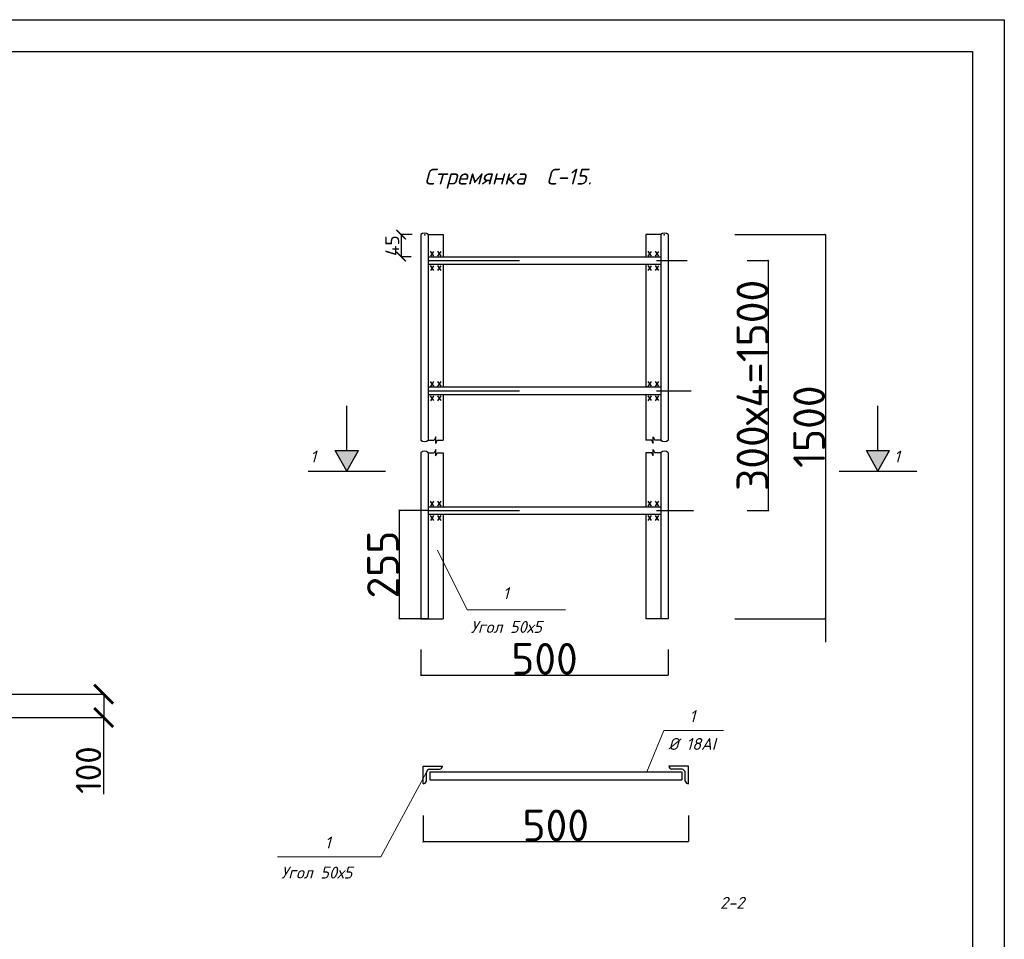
# Model space of a CAD drawing. Header units: inches. Extents: x -416310 to 1286511, y -34262 to 944600.
# Tile 71 of 84: x 807703 to 823229, y 56860 to 71358. Entities that reach past the tile are written whole.
import ezdxf

# ---------------------------------------------------------------- set-up
doc = ezdxf.new("R2010")
doc.units = ezdxf.units.IN
doc.header["$MEASUREMENT"] = 0
doc.linetypes.add('ACAD_ISO03W100', pattern=[30, 12, -18])
doc.linetypes.add('CONTI', pattern=[0])
doc.layers.get('Defpoints').update_dxf_attribs({"color": 4, "lineweight": 30})
doc.layers.add('(002) Рамка', color=7, linetype='Continuous')
doc.layers.add('PDF3_Text', color=7, linetype='Continuous')
doc.styles.add('GOST', font='isocpeur.ttf')
doc.styles.add('PDF ISOCPEUR Italic', font='isocpeui.ttf')
doc.styles.get("Standard").update_dxf_attribs({"font": 'arial.ttf'})
doc.dimstyles.new('100', dxfattribs={"dimtxt": 220, "dimasz": 150, "dimexe": 1.25, "dimexo": 30, "dimgap": 30, "dimtad": 1, "dimtxsty": 'GOST', "dimblk": 'ARCHTICK', "dimcen": 30, "dimadec": 0, "dimazin": 0, "dimtfac": 1, "dimtmove": 1, "dimatfit": 3, "dimldrblk": 'ARCHTICK', "dimfxl": 0, "dimarcsym": 0})
doc.dimstyles.new('20', dxfattribs={"dimscale": 0.2, "dimtxt": 250, "dimasz": 150, "dimexe": 1.25, "dimexo": 30, "dimgap": 30, "dimtad": 1, "dimtxsty": 'GOST', "dimblk": 'ARCHTICK', "dimcen": 30, "dimadec": 0, "dimazin": 0, "dimtfac": 1, "dimtmove": 1, "dimatfit": 3, "dimldrblk": 'ARCHTICK', "dimfxl": 0, "dimarcsym": 0})
doc.dimstyles.new('200', dxfattribs={"dimscale": 2, "dimtxt": 200, "dimasz": 150, "dimexe": 1.25, "dimexo": 50, "dimgap": 20, "dimtad": 1, "dimdec": 0, "dimtxsty": 'GOST', "dimblk": 'ARCHTICK', "dimcen": 2.5, "dimazin": 0, "dimtfac": 1, "dimtdec": 0, "dimtmove": 1, "dimatfit": 3, "dimldrblk": 'ARCHTICK', "dimfxl": 0, "dimarcsym": 0})
doc.dimstyles.new('STANDARD$0', dxfattribs={"dimtxt": 0.15, "dimasz": 0.15, "dimexe": 0.15, "dimexo": 0.15, "dimgap": 0.05, "dimtad": 1, "dimdec": 3, "dimzin": 1, "dimdsep": 46, "dimtxsty": 'Standard', "dimblk1": 'OBLIQUE', "dimblk2": 'OBLIQUE', "dimsah": 1, "dimcen": 2.5, "dimadec": 0, "dimazin": 0, "dimtfac": 1, "dimtdec": 3, "dimtmove": 0, "dimatfit": 3, "dimldrblk": 'OBLIQUE', "dimfxl": 0, "dimtolj": 1, "dimtzin": 1, "dimarcsym": 0})

# ---------------------------------------------------------------- blocks, each defined once
blk = doc.blocks.new('_ArchTick')
at = {"color": 0, "linetype": 'ByBlock', "const_width": 0.15}
blk.add_lwpolyline([(-0.5, -0.5), (0.5, 0.5)], dxfattribs=at)
blk = doc.blocks.new('*D175')
at = {"color": 0, "lineweight": -2, "ltscale": 150, "transparency": 16777216}
for p, q in [((802526, 60724), (809030, 60724)), ((809028, 60724), (809028, 60355)), ((802526, 60355), (809030, 60355)), ((809028, 59148), (809028, 60355))]:
    blk.add_line(p, q, dxfattribs=at)
at = {"layer": 'Defpoints', "color": 0, "ltscale": 150, "transparency": 16777216}
for p in [(802426, 60724), (802426, 60355), (809028, 60355)]:
    blk.add_point(p, dxfattribs=at)
at = {"color": 0, "lineweight": -2, "ltscale": 150, "transparency": 16777216, "xscale": 300, "yscale": 300, "zscale": 300}
for p, rotation in [((809028, 60724), 90), ((809028, 60355), 270)]:
    blk.add_blockref('_ArchTick', p, dxfattribs=dict(at, rotation=rotation))
at = {"color": 0, "lineweight": 25, "ltscale": 150, "transparency": 16777216, "insert": (808788, 59528), "char_height": 400, "attachment_point": 5, "rotation": 90, "style": 'GOST'}
blk.add_mtext('100', dxfattribs=at)
blk = doc.blocks.new('*D188')
at = {"color": 0, "lineweight": -2, "ltscale": 150, "transparency": 16777216}
for p, q in [((813892, 67970), (813716, 67970)), ((813717, 67970), (813717, 67621)), ((813875, 67621), (813716, 67621))]:
    blk.add_line(p, q, dxfattribs=at)
at = {"layer": 'Defpoints', "color": 0, "ltscale": 150, "transparency": 16777216}
for p in [(813922, 67970), (813717, 67621), (813905, 67621)]:
    blk.add_point(p, dxfattribs=at)
at = {"color": 0, "lineweight": -2, "ltscale": 150, "transparency": 16777216, "xscale": 150, "yscale": 150, "zscale": 150}
for p, rotation in [((813717, 67970), 90), ((813717, 67621), 270)]:
    blk.add_blockref('_ArchTick', p, dxfattribs=dict(at, rotation=rotation))
at = {"color": 0, "lineweight": 25, "ltscale": 150, "transparency": 16777216, "insert": (813577, 67795), "char_height": 220, "attachment_point": 5, "rotation": 90, "style": 'GOST'}
blk.add_mtext('45', dxfattribs=at)
blk = doc.blocks.new('*D219')
at = {"color": 0, "lineweight": -2, "ltscale": 150, "transparency": 16777216}
for p, q in [((814140, 63621), (813688, 63621)), ((813688, 63621), (813688, 61914)), ((814140, 61914), (813688, 61914))]:
    blk.add_line(p, q, dxfattribs=at)
at = {"layer": 'Defpoints', "color": 0, "ltscale": 150, "transparency": 16777216}
for p in [(814146, 63621), (813688, 61914), (814146, 61914)]:
    blk.add_point(p, dxfattribs=at)
at = {"color": 0, "lineweight": -2, "ltscale": 150, "transparency": 16777216, "xscale": 30, "yscale": 30, "zscale": 30}
for p, rotation in [((813688, 63621), 90), ((813688, 61914), 270)]:
    blk.add_blockref('_ArchTick', p, dxfattribs=dict(at, rotation=rotation))
at = {"color": 0, "lineweight": 25, "ltscale": 150, "transparency": 16777216, "insert": (813432, 62768), "char_height": 50, "attachment_point": 5, "rotation": 90, "style": 'GOST'}
blk.add_mtext('{\\H10x;255}', dxfattribs=at)
blk = doc.blocks.new('*D189')
at = {"color": 0, "lineweight": -2, "ltscale": 150, "transparency": 16777216}
for p, q in [((814028, 61428), (814028, 61024)), ((817929, 61428), (817929, 61024)), ((814028, 61025), (817929, 61025))]:
    blk.add_line(p, q, dxfattribs=at)
at = {"layer": 'Defpoints', "color": 0, "ltscale": 150, "transparency": 16777216}
for p in [(814028, 61434), (817929, 61434), (817929, 61025)]:
    blk.add_point(p, dxfattribs=at)
at = {"color": 0, "lineweight": -2, "ltscale": 150, "transparency": 16777216, "xscale": 30, "yscale": 30, "zscale": 30, "rotation": 180}
blk.add_blockref('_ArchTick', (814028, 61025), dxfattribs=at)
at = {"color": 0, "lineweight": -2, "ltscale": 150, "transparency": 16777216, "xscale": 30, "yscale": 30, "zscale": 30}
blk.add_blockref('_ArchTick', (817929, 61025), dxfattribs=at)
at = {"color": 0, "lineweight": 25, "ltscale": 150, "transparency": 16777216, "insert": (815979, 61281), "char_height": 50, "attachment_point": 5, "style": 'GOST'}
blk.add_mtext('{\\H10x;500}', dxfattribs=at)
blk = doc.blocks.new('*D190')
at = {"color": 0, "lineweight": -2, "ltscale": 150, "transparency": 16777216}
for p, q in [((819174, 67562), (819514, 67562)), ((819513, 63621), (819513, 67562)), ((819174, 63621), (819514, 63621))]:
    blk.add_line(p, q, dxfattribs=at)
at = {"layer": 'Defpoints', "color": 0, "ltscale": 150, "transparency": 16777216}
for p in [(819168, 67562), (819513, 67562), (819168, 63621)]:
    blk.add_point(p, dxfattribs=at)
at = {"color": 0, "lineweight": -2, "ltscale": 150, "transparency": 16777216, "xscale": 30, "yscale": 30, "zscale": 30}
for p, rotation in [((819513, 67562), 90), ((819513, 63621), 270)]:
    blk.add_blockref('_ArchTick', p, dxfattribs=dict(at, rotation=rotation))
at = {"color": 0, "lineweight": 25, "ltscale": 150, "transparency": 16777216, "insert": (819257, 65592), "char_height": 50, "attachment_point": 5, "rotation": 90, "style": 'GOST'}
blk.add_mtext('{\\H10x;300х4=1500}', dxfattribs=at)
blk = doc.blocks.new('*D191')
at = {"color": 0, "lineweight": -2, "ltscale": 150, "transparency": 16777216}
for p, q in [((818980, 67970), (820408, 67970)), ((820408, 67970), (820408, 61914)), ((818980, 61914), (820408, 61914))]:
    blk.add_line(p, q, dxfattribs=at)
at = {"layer": 'Defpoints', "color": 0, "ltscale": 150, "transparency": 16777216}
for p in [(818974, 67970), (818974, 61914), (820408, 61914)]:
    blk.add_point(p, dxfattribs=at)
at = {"color": 0, "lineweight": -2, "ltscale": 150, "transparency": 16777216, "xscale": 30, "yscale": 30, "zscale": 30}
for p, rotation in [((820408, 67970), 90), ((820408, 61914), 270)]:
    blk.add_blockref('_ArchTick', p, dxfattribs=dict(at, rotation=rotation))
at = {"color": 0, "lineweight": 25, "ltscale": 150, "transparency": 16777216, "insert": (820152, 64942), "char_height": 50, "attachment_point": 5, "rotation": 90, "style": 'GOST'}
blk.add_mtext('{\\H10x;1500}', dxfattribs=at)
blk = doc.blocks.new('_Oblique')
at = {"color": 0, "linetype": 'ByBlock', "lineweight": -2}
blk.add_line((-0.5, -0.5), (0.5, 0.5), dxfattribs=at)
blk = doc.blocks.new('*D192')
at = {"color": 0, "lineweight": -2, "ltscale": 150, "transparency": 16777216}
for p, q in [((818997, 61914), (820410, 61914)), ((818997, 61913), (820410, 61913)), ((820410, 61914), (820410, 61913)), ((820410, 61913), (820410, 61545))]:
    blk.add_line(p, q, dxfattribs=at)
at = {"layer": 'Defpoints', "color": 0, "ltscale": 150, "transparency": 16777216}
for p in [(818997, 61914), (818997, 61913), (820410, 61913)]:
    blk.add_point(p, dxfattribs=at)
at = {"color": 0, "lineweight": -2, "ltscale": 150, "transparency": 16777216, "xscale": 0.15, "yscale": 0.15, "zscale": 0.15}
for p, rotation in [((820410, 61914), 90), ((820410, 61913), 270)]:
    blk.add_blockref('_Oblique', p, dxfattribs=dict(at, rotation=rotation))
at = {"color": 0, "lineweight": 25, "ltscale": 150, "transparency": 16777216, "insert": (820410, 61546), "char_height": 0.15, "attachment_point": 5, "rotation": 90}
blk.add_mtext('\\A1;С-15', dxfattribs=at)
blk = doc.blocks.new('*D193')
at = {"color": 0, "lineweight": -2, "ltscale": 150, "transparency": 16777216}
for p, q in [((814065, 58809), (814065, 58399)), ((818248, 58809), (818248, 58399)), ((814065, 58399), (818248, 58399))]:
    blk.add_line(p, q, dxfattribs=at)
at = {"layer": 'Defpoints', "color": 0, "ltscale": 150, "transparency": 16777216}
for p in [(814065, 58815), (818248, 58815), (818248, 58399)]:
    blk.add_point(p, dxfattribs=at)
at = {"color": 0, "lineweight": -2, "ltscale": 150, "transparency": 16777216, "xscale": 30, "yscale": 30, "zscale": 30, "rotation": 180}
blk.add_blockref('_ArchTick', (814065, 58399), dxfattribs=at)
at = {"color": 0, "lineweight": -2, "ltscale": 150, "transparency": 16777216, "xscale": 30, "yscale": 30, "zscale": 30}
blk.add_blockref('_ArchTick', (818248, 58399), dxfattribs=at)
at = {"color": 0, "lineweight": 25, "ltscale": 150, "transparency": 16777216, "insert": (816156, 58655), "char_height": 50, "attachment_point": 5, "style": 'GOST'}
blk.add_mtext('{\\H10x;500}', dxfattribs=at)
blk = doc.blocks.new('вывфывф')
at = {"lineweight": 25, "ltscale": 150}
for p, q in [((3535641, -1278709), (3535775, -1278908)), ((3535778, -1278717), (3535646, -1278911))]:
    blk.add_line(p, q, dxfattribs=at)
blk = doc.blocks.new('ывывфывфвфыв')
at = {"lineweight": 25}
for p, q in [((3535931, -1278709), (3536065, -1278908)), ((3536068, -1278717), (3535936, -1278911)), ((3535641, -1279285), (3535775, -1279484)), ((3535778, -1279293), (3535646, -1279487)), ((3535931, -1279285), (3536065, -1279484)), ((3536068, -1279293), (3535936, -1279487))]:
    blk.add_line(p, q, dxfattribs=at)
blk.add_blockref('вывфывф', (0, 0), dxfattribs=at)
blk = doc.blocks.new('вфывыф')
at = {"lineweight": 25, "ltscale": 150}
for p, q in [((3535641, -1283524), (3535775, -1283723)), ((3535778, -1283532), (3535646, -1283726)), ((3535931, -1283524), (3536065, -1283723)), ((3536068, -1283532), (3535936, -1283726)), ((3535641, -1284100), (3535775, -1284299)), ((3535778, -1284108), (3535646, -1284302)), ((3535931, -1284100), (3536065, -1284299)), ((3536068, -1284108), (3535936, -1284302))]:
    blk.add_line(p, q, dxfattribs=at)
blk = doc.blocks.new('вфвфв')
at = {"lineweight": 25, "ltscale": 150}
for p, q in [((3526888, -1283524), (3527022, -1283723)), ((3527025, -1283532), (3526893, -1283726)), ((3527178, -1283524), (3527312, -1283723)), ((3527315, -1283532), (3527183, -1283726)), ((3526888, -1284100), (3527022, -1284299)), ((3527025, -1284108), (3526893, -1284302)), ((3527178, -1284100), (3527312, -1284299)), ((3527315, -1284108), (3527183, -1284302))]:
    blk.add_line(p, q, dxfattribs=at)
blk = doc.blocks.new('вфывыфвфывфывфы')
at = {"lineweight": 25, "ltscale": 150}
for p, q in [((3526888, -1278709), (3527022, -1278908)), ((3527025, -1278717), (3526893, -1278911)), ((3527178, -1278709), (3527312, -1278908)), ((3527315, -1278717), (3527183, -1278911)), ((3526888, -1279285), (3527022, -1279484)), ((3527025, -1279293), (3526893, -1279487)), ((3527178, -1279285), (3527312, -1279484)), ((3527315, -1279293), (3527183, -1279487))]:
    blk.add_line(p, q, dxfattribs=at)

msp = doc.modelspace()

# ---------------------------------------------------------------- hatches: boundary and pattern name
at = {"lineweight": 25, "ltscale": 150}
h = msp.add_hatch(color=120, dxfattribs=at)
h.set_gradient(color1=(19, 236, 218), color2=(19, 236, 218), one_color=1, tint=0.5, name='INVCYLINDER')
h.paths.add_polyline_path([(812861.3699, 64241.1973), (813044.2733, 64568.1552), (812861.3699, 64568.1552)])
h.paths.add_polyline_path([(812861.3699, 64568.1552), (812678.4664, 64568.1552), (812861.3699, 64241.1973)])
h = msp.add_hatch(color=120, dxfattribs=at)
h.set_gradient(color1=(19, 236, 218), color2=(19, 236, 218), one_color=1, tint=0.5, name='INVCYLINDER')
h.paths.add_polyline_path([(821236.7722, 64241.1973), (821419.6757, 64568.1552), (821236.7722, 64568.1552)])
h.paths.add_polyline_path([(821236.7722, 64568.1552), (821053.8688, 64568.1552), (821236.7722, 64241.1973)])

# ---------------------------------------------------------------- linework, layer by layer
at = {"layer": '(002) Рамка', "color": 0, "linetype": 'CONTI', "lineweight": 13, "ltscale": 1110}
for p, q in [((814291.7431, 62995.1214), (814759.5274, 62054.4737)), ((814759.5274, 62054.4737), (816312.379, 62054.4737)), ((817592.5026, 59500.6426), (817861.3157, 60153.3676)), ((817861.3157, 60153.3676), (818802.1355, 60153.3676)), ((814115.5126, 59495.9005), (813396.2771, 58159.7834)), ((813396.2771, 58159.7834), (811768.2932, 58159.7834))]:
    msp.add_line(p, q, dxfattribs=at)
at = {"lineweight": 25, "ltscale": 150}
for p, q in [((814028.0027, 67969.9704), (814028.0027, 64729.9343)), ((814145.6027, 67969.9704), (814145.6027, 64729.9343)), ((814145.6027, 67969.9704), (814380.8027, 67969.9704)), ((814380.8027, 67969.9704), (814380.8027, 67620.7091)), ((817576.6247, 67969.9704), (817576.6247, 67620.7091)), ((817811.8247, 67969.9704), (817576.6247, 67969.9704)), ((817811.8247, 67969.9704), (817811.8247, 64729.9343)), ((817929.4247, 67969.9704), (817929.4247, 64729.9343)), ((814177.3135, 67708.5887), (814229.6643, 67630.4424)), ((814230.9221, 67705.2742), (814179.0757, 67629.2486)), ((814290.9807, 67708.5887), (814343.3314, 67630.4424)), ((814344.5893, 67705.2742), (814292.7429, 67629.2486)), ((817608.3355, 67708.5887), (817660.6863, 67630.4424)), ((817661.9441, 67705.2742), (817610.0978, 67629.2486)), ((817722.0027, 67708.5887), (817774.3535, 67630.4424)), ((817775.6113, 67705.2742), (817723.7649, 67629.2486)), ((814145.6027, 67620.7091), (817811.8247, 67620.7091)), ((814145.6027, 67620.7091), (814145.6027, 67503.1091)), ((814145.6027, 67503.1091), (817811.8247, 67503.1091)), ((814177.3135, 67482.9455), (814229.6643, 67404.7992)), ((814230.9221, 67479.631), (814179.0757, 67403.6054)), ((814290.9807, 67482.9455), (814343.3314, 67404.7992)), ((814344.5893, 67479.631), (814292.7429, 67403.6054)), ((814380.8027, 67503.1091), (814380.8027, 65567.7512)), ((817576.6247, 67503.1091), (817576.6247, 65567.7512)), ((817608.3355, 67482.9455), (817660.6863, 67404.7992)), ((817661.9441, 67479.631), (817610.0978, 67403.6054)), ((817722.0027, 67482.9455), (817774.3535, 67404.7992)), ((817775.6113, 67479.631), (817723.7649, 67403.6054)), ((814145.6027, 65567.7512), (817811.8247, 65567.7512)), ((814145.6027, 65450.1512), (817811.8247, 65450.1512)), ((814380.8027, 65450.1512), (814380.8027, 64729.9343)), ((817576.6247, 65450.1512), (817576.6247, 64729.9343)), ((812861.3699, 64568.1552), (812861.3699, 65268.8621)), ((821236.7722, 64568.1552), (821236.7722, 65268.8621)), ((814263.2027, 64781.4132), (814238.3543, 64729.9343)), ((814263.2027, 64678.4553), (814263.2027, 64781.4132)), ((817694.2247, 64678.4553), (817694.2247, 64781.4132)), ((817694.2247, 64781.4132), (817719.0732, 64729.9343)), ((814145.6027, 64729.9343), (814238.3543, 64729.9343)), ((814263.2027, 64678.4553), (814285.1927, 64729.9343)), ((814285.1927, 64729.9343), (814380.8027, 64729.9343)), ((817672.2347, 64729.9343), (817576.6247, 64729.9343)), ((817694.2247, 64678.4553), (817672.2347, 64729.9343)), ((817811.8247, 64729.9343), (817719.0732, 64729.9343)), ((812861.3699, 64241.1973), (812678.4664, 64568.1552)), ((812678.4664, 64568.1552), (813044.2733, 64568.1552)), ((812861.3699, 64241.1973), (813044.2733, 64568.1552)), ((814028.0027, 64531.6157), (814028.0027, 61913.5458)), ((814145.6027, 64531.6157), (814145.6027, 61913.5458)), ((814145.6027, 64531.6157), (814238.3543, 64531.6157)), ((814263.2027, 64583.0946), (814238.3543, 64531.6157)), ((814263.2027, 64480.1368), (814263.2027, 64583.0946)), ((814263.2027, 64480.1368), (814285.1927, 64531.6157)), ((814285.1927, 64531.6157), (814380.8027, 64531.6157)), ((814380.8027, 64531.6157), (814380.8027, 64182.3544)), ((814380.8027, 64531.6157), (814380.8027, 63680.2754)), ((814380.8027, 64531.6157), (814380.8027, 63680.2754)), ((817576.6247, 64531.6157), (817576.6247, 64182.3544)), ((817576.6247, 64531.6157), (817576.6247, 63680.2754)), ((817576.6247, 64531.6157), (817576.6247, 63680.2754)), ((817672.2347, 64531.6157), (817576.6247, 64531.6157)), ((817694.2247, 64480.1368), (817672.2347, 64531.6157)), ((817694.2247, 64480.1368), (817694.2247, 64583.0946)), ((817694.2247, 64583.0946), (817719.0732, 64531.6157)), ((817811.8247, 64531.6157), (817719.0732, 64531.6157)), ((817811.8247, 64531.6157), (817811.8247, 61913.5458)), ((817929.4247, 64531.6157), (817929.4247, 61913.5458)), ((821236.7722, 64241.1973), (821053.8688, 64568.1552)), ((821053.8688, 64568.1552), (821419.6757, 64568.1552)), ((821236.7722, 64241.1973), (821419.6757, 64568.1552)), ((814145.6027, 63680.2754), (817811.8247, 63680.2754)), ((814145.6027, 63562.6754), (817811.8247, 63562.6754)), ((814380.8027, 63562.6754), (814380.8027, 62129.3965)), ((814380.8027, 63562.6754), (814380.8027, 61913.5458)), ((817576.6247, 63562.6754), (817576.6247, 62129.3965)), ((817576.6247, 63562.6754), (817576.6247, 61913.5458)), ((814028.0027, 61913.5458), (814380.8027, 61913.5458)), ((817929.4247, 61913.5458), (817576.6247, 61913.5458)), ((814064.5526, 59308.1545), (814064.5526, 59590.8285)), ((814064.5526, 59590.8285), (814371.7501, 59590.8285)), ((814115.5126, 59350.4575), (814115.5126, 59495.9005)), ((814164.3047, 59539.8685), (814325.4872, 59539.8685)), ((814170.2939, 59500.6426), (818142.0344, 59500.6426)), ((814170.2939, 59500.6426), (814170.2939, 59373.2426)), ((818247.7758, 59590.8285), (817940.5782, 59590.8285)), ((818148.0237, 59539.8685), (817986.8411, 59539.8685)), ((818142.0344, 59500.6426), (818142.0344, 59373.2426)), ((818196.8158, 59350.4575), (818196.8158, 59495.9005)), ((818247.7758, 59308.1545), (818247.7758, 59590.8285)), ((814170.2939, 59373.2426), (818142.0344, 59373.2426))]:
    msp.add_line(p, q, dxfattribs=at)
at = {"linetype": 'ACAD_ISO03W100', "lineweight": 25, "ltscale": 120}
for p, q in [((814145.6027, 67561.9091), (818227.876, 67561.9091)), ((814145.6027, 65508.9512), (818292.7755, 65508.9512)), ((814145.6027, 63621.4754), (818330.243, 63621.4754))]:
    msp.add_line(p, q, dxfattribs=at)
at = {"lineweight": 30, "ltscale": 150}
for p, q in [((812250.7594, 64241.1973), (813471.9804, 64241.1973)), ((820626.1618, 64241.1973), (821847.3827, 64241.1973)), ((820626.1618, 64241.1973), (821847.3827, 64241.1973))]:
    msp.add_line(p, q, dxfattribs=at)
msp.add_lwpolyline([(781229.2166, 41657.7177), (781229.2166, 71357.7177), (823229.2166, 71357.7177), (823229.2166, 41657.7177)], close=True)
at = {"color": 18, "lineweight": 30, "true_color": 0x000000}
msp.add_lwpolyline([(783229.2166, 70857.7177), (822729.2166, 70857.7177), (822729.2166, 42157.7177), (783229.2166, 42157.7177)], close=True, dxfattribs=at)
at = {"lineweight": 25, "ltscale": 150}
for centre, radius, start, end in [((814086.8027, 67907.2914), 85.9424, 46.82894398, 133.17105602), ((817870.6247, 67907.2914), 85.9424, 46.82894398, 133.17105602), ((814086.8027, 64792.6132), 85.9424, 226.82894398, 313.17105602), ((817870.6247, 64792.6132), 85.9424, 226.82894398, 313.17105602), ((814086.8027, 64468.9368), 85.9424, 46.82894398, 133.17105602), ((817870.6247, 64468.9368), 85.9424, 46.82894398, 133.17105602), ((814177.9429, 59475.6771), 65.6242, 101.99482458, 162.05096596), ((814304.0506, 59605.8086), 69.337, 288.00892175, 347.52296987), ((818008.2777, 59605.8086), 69.337, 192.47703013, 251.99107825), ((818134.3854, 59475.6771), 65.6242, 17.94903404, 78.00517542), ((814045.1045, 59383.4282), 77.7455, 284.48641952, 334.90733467), ((818267.2238, 59383.4282), 77.7455, 205.09266533, 255.51358048)]:
    msp.add_arc(centre, radius, start, end, dxfattribs=at)
for p in [(814093.2183, 67968.2837), (817864.2092, 67968.2837)]:
    msp.add_point(p, dxfattribs=at)

# ---------------------------------------------------------------- block references
at = {"lineweight": 25, "xscale": 0.3920000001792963, "yscale": 0.3920000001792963, "zscale": 0.3920000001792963}
for name in ['вфывыфвфывфывфы', 'ывывфывфвфыв', 'вфвфв', 'вфывыф']:
    msp.add_blockref(name, (-568362.9543, 566909.5502), dxfattribs=at)

# ---------------------------------------------------------------- texts
at = {"layer": 'PDF3_Text', "style": 'PDF ISOCPEUR Italic'}
for s, height, p in [('Стремянка  С-15.', 250, (814081.6123, 68758.9547)), ('1', 187.5, (812285.26, 64376.8635)), ('1', 187.5, (821490.0874, 64376.8635)), ('1', 187.5, (815321.4917, 62221.698)), ('Угол 50х5', 187.5, (814814.9424, 61690.2163)), ('1', 187.5, (818263.3499, 60284.727)), ('%%C 18АI', 187.5, (817930.9384, 59845.6442)), ('1', 187.5, (812513.9094, 58291.1428)), ('Угол 50х5', 187.5, (811824.2864, 57817.8196)), ('2-2', 187.5, (818746.2334, 57340.9868))]:
    msp.add_text(s, height=height, dxfattribs=at).set_placement(p)

# ---------------------------------------------------------------- dimensions: what is measured, and where the dimension line sits
at = {"lineweight": 25, "ltscale": 150}
for base, p1, p2, text, dimstyle, picture, middle in [((813716.8391, 67620.7091), (813921.769, 67969.9704), (813905.2043, 67620.7091), '45', '100', '*D188', (813576.8391, 67795.3397)), ((820407.7852, 61913.5458), (818973.7564, 67969.9704), (818973.7564, 61913.5458), '{\\H10x;1500}', '20', '*D191', (820151.7852, 64941.7581)), ((819513.4931, 67561.9091), (819168.4964, 63621.4754), (819168.4964, 67561.9091), '{\\H10x;300х4=1500}', '20', '*D190', (819257.4931, 65591.6923)), ((813688.4893, 61913.5458), (814145.6027, 63621.4754), (814145.6027, 61913.5458), '{\\H10x;255}', '20', '*D219', (813432.4893, 62767.5106))]:
    dim = msp.add_linear_dim(base=base, p1=p1, p2=p2, angle=90, text=text, dimstyle=dimstyle, dxfattribs=at)
    dim.commit()
    dim.dimension.update_dxf_attribs({"geometry": picture, "text_midpoint": middle})
for base, p1, p2, text, dimstyle, picture, middle in [((820409.7631, 61913.0754), (818997.2764, 61913.5458), (818997.2764, 61913.0754), 'С-15', 'STANDARD$0', '*D192', (820409.7631, 61545.7447)), ((809027.9915, 60354.5903), (802425.597, 60723.7423), (802425.597, 60354.5903), '100', '200', '*D175', (809027.9915, 59528.1067))]:
    dim = msp.add_linear_dim(base=base, p1=p1, p2=p2, angle=90, text=text, dimstyle=dimstyle, dxfattribs=at)
    dim.commit()
    dim.dimension.update_dxf_attribs({"geometry": picture, "text_midpoint": middle, "dimtype": 160})
for base, p1, p2, picture, middle in [((817929.4247, 61024.7211), (814028.0027, 61433.8534), (817929.4247, 61433.8534), '*D189', (815978.7137, 61280.7211)), ((818247.7758, 58398.7957), (814064.5526, 58815.2551), (818247.7758, 58815.2551), '*D193', (816156.1642, 58654.7957))]:
    dim = msp.add_linear_dim(base=base, p1=p1, p2=p2, text='{\\H10x;500}', dimstyle='20', dxfattribs=at)
    dim.commit()
    dim.dimension.update_dxf_attribs({"geometry": picture, "text_midpoint": middle})

doc.saveas('drawing.dxf')
